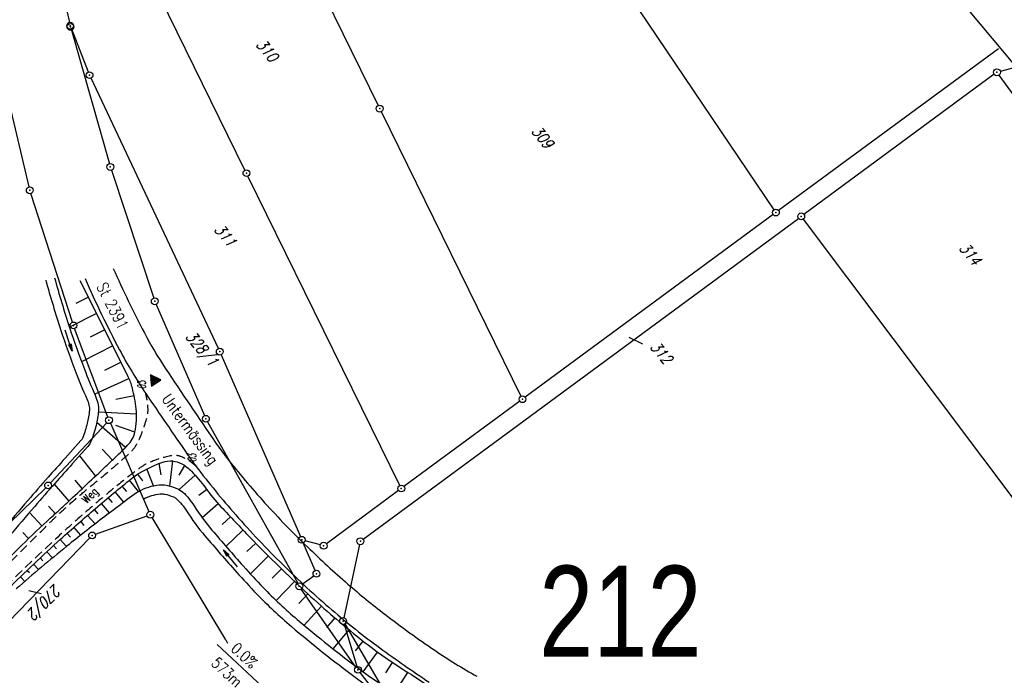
# Model space of a CAD drawing. Extents: x 448150 to 449332, y 437108 to 438384.
# Tile 133 of 172: x 448756 to 448972, y 437776 to 437920. Entities that reach past the tile are written whole.
import ezdxf

# ---------------------------------------------------------------- set-up
doc = ezdxf.new("R2010")
doc.units = 0
doc.header["$LTSCALE"] = 2
doc.header["$MEASUREMENT"] = 0
doc.linetypes.add('AUSGEZOGEN', pattern=[0])
doc.linetypes.add('GESTRICH-X2', pattern=[1.5, 1, -0.5])
doc.layers.get('0').update_dxf_attribs({"linetype": 'AUSGEZOGEN'})
for name, color, linetype in [('212-FLSTNR', 8, 'AUSGEZOGEN'), ('212-GRENZL', 8, 'AUSGEZOGEN'), ('212-GRENZP', 8, 'AUSGEZOGEN'), ('ANMERKUNG', 7, 'CONTINUOUS'), ('BOESCHG', 250, 'AUSGEZOGEN'), ('FBRTOP', 250, 'AUSGEZOGEN'), ('MULDE', 250, 'AUSGEZOGEN'), ('NZ', 250, 'AUSGEZOGEN'), ('PFEILTOP', 200, 'AUSGEZOGEN'), ('Planeinteilung', 250, 'CONTINUOUS'), ('RAHMEN', 7, 'AUSGEZOGEN'), ('SCHLITZRINNE', 200, 'AUSGEZOGEN'), ('SCHRIFT', 7, 'AUSGEZOGEN'), ('STRASSE', 250, 'AUSGEZOGEN'), ('WEG', 250, 'GESTRICH-X2')]:
    doc.layers.add(name, color=color, linetype=linetype)
doc.styles.add('ROMANS', font='romans.shx', dxfattribs={"width": 0.8})
doc.styles.add('UNIR-H', font='unir_h.shx', dxfattribs={"width": 0.8})

# ---------------------------------------------------------------- blocks, each defined once
blk = doc.blocks.new('1135594')
at = {"layer": 'RAHMEN'}
blk.add_line((950, 589), (25, 589), dxfattribs=at)
blk = doc.blocks.new('PFEIL2')
at = {"color": 0}
for p, q in [((0.88, 0), (-2.4, -0.01)), ((0.88, -0.27), (0.88, 0.28)), ((0.88, 0.28), (2.43, 0.01)), ((0.91, 0.27), (0.88, 0.26)), ((0.97, 0.26), (0.88, 0.25)), ((1.02, 0.25), (0.88, 0.23)), ((1.07, 0.24), (0.88, 0.21)), ((1.13, 0.23), (0.88, 0.19)), ((1.18, 0.22), (0.88, 0.17)), ((1.24, 0.21), (0.88, 0.15)), ((1.29, 0.21), (0.88, 0.14)), ((1.34, 0.2), (0.88, 0.12)), ((1.4, 0.19), (0.88, 0.1)), ((1.45, 0.18), (0.88, 0.08)), ((1.51, 0.17), (0.88, 0.06)), ((1.56, 0.16), (0.88, 0.04)), ((1.61, 0.15), (0.88, 0.02)), ((1.67, 0.14), (0.88, 0.01)), ((1.72, 0.13), (0.88, -0.01)), ((1.78, 0.12), (0.88, -0.03)), ((1.83, 0.11), (0.88, -0.05)), ((1.88, 0.1), (0.88, -0.07)), ((1.94, 0.09), (0.88, -0.09)), ((2.05, 0.08), (0.88, -0.12)), ((1.99, 0.08), (0.88, -0.11)), ((2.1, 0.07), (0.88, -0.14)), ((2.15, 0.06), (0.88, -0.16)), ((2.21, 0.05), (0.88, -0.18)), ((2.26, 0.04), (0.88, -0.2)), ((2.32, 0.03), (0.88, -0.22)), ((2.37, 0.02), (0.88, -0.23)), ((2.42, 0.01), (0.88, -0.25)), ((2.43, 0.01), (0.88, -0.27))]:
    blk.add_line(p, q, dxfattribs=at)
blk = doc.blocks.new('GST')
at = {"color": 0}
blk.add_circle((0, 0), 0.75, dxfattribs=at)
blk.add_point((0, 0), dxfattribs=at)
blk = doc.blocks.new('RPFEIL')
at = {"color": 0}
for p, q in [((0, 0), (-1.25, -2.17)), ((-1.15, -2.17), (-1.15, -1.99)), ((-1.05, -2.17), (-1.05, -1.82)), ((-0.95, -2.17), (-0.95, -1.65)), ((-0.85, -2.17), (-0.85, -1.47)), ((-0.75, -2.17), (-0.75, -1.3)), ((-0.65, -2.17), (-0.65, -1.13)), ((-0.55, -2.17), (-0.55, -0.95)), ((-0.45, -2.17), (-0.45, -0.78)), ((-0.35, -2.17), (-0.35, -0.61)), ((-0.25, -2.17), (-0.25, -0.43)), ((-0.15, -2.17), (-0.15, -0.26)), ((-0.05, -2.17), (-0.05, -0.09)), ((1.25, -2.17), (0, 0)), ((0.05, -2.17), (0.05, -0.09)), ((0.15, -2.17), (0.15, -0.26)), ((0.25, -2.17), (0.25, -0.43)), ((0.35, -2.17), (0.35, -0.61)), ((0.45, -2.17), (0.45, -0.78)), ((0.55, -2.17), (0.55, -0.95)), ((0.65, -2.17), (0.65, -1.13)), ((0.75, -2.17), (0.75, -1.3)), ((0.85, -2.17), (0.85, -1.47)), ((0.95, -2.17), (0.95, -1.65)), ((1.05, -2.17), (1.05, -1.82)), ((1.15, -2.17), (1.15, -1.99)), ((-1.25, -2.17), (1.25, -2.17))]:
    blk.add_line(p, q, dxfattribs=at)

msp = doc.modelspace()

# ---------------------------------------------------------------- hatches: boundary and pattern name
at = {"layer": 'SCHLITZRINNE'}
h = msp.add_hatch(dxfattribs=at)
h.set_pattern_fill('_USER', color=256, scale=1.5, angle=45, style=0, pattern_type=0)
h.set_pattern_definition([(0.19809, (448696.2442, 437758.0261), (-0.005186, 1.499991), [])])
edge = h.paths.add_edge_path()
edge.add_arc((450103.94, 439168.64), 1992.85, 225.25393, 225.3265)
edge.add_arc((450104.38, 439169.08), 1993.47, 225.3265, 225.68551)
edge.add_arc((450114.11, 439179.05), 2007.4, 225.68551, 226.04327)
edge.add_arc((450116.37, 439181.4), 2010.66, 226.04327, 226.40034)
edge.add_arc((450108.35, 439172.97), 1999.02, 226.40034, 226.75845)
edge.add_arc((450107.36, 439171.92), 1997.58, 226.75845, 227.1169)
edge.add_arc((450114.22, 439179.31), 2007.66, 227.1169, 227.47445)
edge.add_arc((450112.04, 439176.93), 2004.44, 227.47445, 227.83238)
edge.add_arc((450107.82, 439172.27), 1998.16, 227.83238, 228.19088)
edge.add_arc((450107.66, 439172.09), 1997.92, 228.19088, 228.54975)
edge.add_arc((450107.03, 439171.38), 1996.96, 228.54975, 228.9087)
edge.add_arc((450111.57, 439176.59), 2003.87, 228.9087, 229.26596)
edge.add_arc((450119.09, 439185.32), 2015.39, 229.26596, 229.6222)
edge.add_arc((450115.13, 439180.66), 2009.28, 229.6222, 229.97992)
edge.add_arc((450101.81, 439164.79), 1988.56, 229.97992, 230.3395)
edge.add_arc((450135.91, 439205.92), 2041.98, 230.3395, 230.69914)
edge.add_arc((450015.79, 439059.17), 1852.34, 230.69914, 231.07675)
edge.add_arc((450440.04, 439584.51), 2527.6, 231.07675, 231.41321)
edge.add_arc((449605.18, 438538.21), 1189.04, 231.41321, 231.90377)
edge.add_arc((451876.6, 441435.45), 4870.53, 231.90377, 232.05412)
edge.add_arc((449764.39, 438726.67), 1435.57, 232.05412, 232.33105)
edge.add_arc((663048.57, 714993.47), 350453.47, 232.3310515, 232.3318237)
edge.add_arc((452105.71, 441751.77), 5260.88, 232.33184, 232.33814)
edge.add_arc((1083717.78, 1260087.56), 1038995.51, 232.33813988, 232.33882921)
edge.add_arc((362297.75, 325361.77), 141749.67, 52.3359582, 52.3410109, ccw=False)
edge.add_arc((130991.07, 25697.41), 520301.52, 52.3345817, 52.3359582, ccw=False)
edge.add_arc((597397.74, 629905.02), 242982.19, 232.3337962, 232.3367437)
edge.add_arc((1091510.3, 1270060.01), 1051651.24, 232.33674373, 232.33742474)
edge.add_arc((63904.41, -61307.14), 630166.93, 52.33651599, 52.33765249, ccw=False)
edge.add_line((448950.68, 437541.27), (448965.93, 437529.5))
edge.add_arc((450103.94, 439168.64), 1993.35, 225.25393, 225.3265)
edge.add_arc((450104.38, 439169.08), 1993.97, 225.3265, 225.63395)
h = msp.add_hatch(dxfattribs=at)
h.set_pattern_fill('_USER', color=256, scale=1.5, angle=45, style=0, pattern_type=0)
h.set_pattern_definition([(1.0848, (448717.7677, 437736.8698), (-0.0283982, 1.4997312), [])])
edge = h.paths.add_edge_path()
edge.add_arc((450104.38, 439169.08), 1993.97, 225.67714, 225.68551)
edge.add_arc((450114.11, 439179.05), 2007.9, 225.68551, 226.04327)
edge.add_arc((450116.37, 439181.4), 2011.16, 226.04327, 226.34876)
edge.add_arc((450103.94, 439168.64), 1992.85, 225.25393, 225.3265)
edge.add_arc((450104.38, 439169.08), 1993.47, 225.3265, 225.68551)
edge.add_arc((450114.11, 439179.05), 2007.4, 225.68551, 226.04327)
edge.add_arc((450116.37, 439181.4), 2010.66, 226.04327, 226.40034)
edge.add_arc((450108.35, 439172.97), 1999.02, 226.40034, 226.75845)
edge.add_arc((450107.36, 439171.92), 1997.58, 226.75845, 227.1169)
edge.add_arc((450114.22, 439179.31), 2007.66, 227.1169, 227.47445)
edge.add_arc((450112.04, 439176.93), 2004.44, 227.47445, 227.83238)
edge.add_arc((450107.82, 439172.27), 1998.16, 227.83238, 228.19088)
edge.add_arc((450107.66, 439172.09), 1997.92, 228.19088, 228.54975)
edge.add_arc((450107.03, 439171.38), 1996.96, 228.54975, 228.9087)
edge.add_arc((450111.57, 439176.59), 2003.87, 228.9087, 229.26596)
edge.add_arc((450119.09, 439185.32), 2015.39, 229.26596, 229.6222)
edge.add_arc((450115.13, 439180.66), 2009.28, 229.6222, 229.97992)
edge.add_arc((450101.81, 439164.79), 1988.56, 229.97992, 230.3395)
edge.add_arc((450135.91, 439205.92), 2041.98, 230.3395, 230.69914)
edge.add_arc((450015.79, 439059.17), 1852.34, 230.69914, 231.07675)
edge.add_arc((450440.04, 439584.51), 2527.6, 231.07675, 231.41321)
edge.add_arc((449605.18, 438538.21), 1189.04, 231.41321, 231.90377)
edge.add_arc((451876.6, 441435.45), 4870.53, 231.90377, 232.05412)
edge.add_arc((449764.39, 438726.67), 1435.57, 232.05412, 232.33105)
edge.add_arc((663048.57, 714993.47), 350453.47, 232.3310515, 232.3318237)
edge.add_arc((452105.71, 441751.77), 5260.88, 232.33184, 232.33814)
edge.add_arc((1083717.78, 1260087.56), 1038995.51, 232.33813988, 232.33882921)
edge.add_arc((362297.75, 325361.77), 141749.67, 52.3359582, 52.3410109, ccw=False)
edge.add_arc((130991.07, 25697.41), 520301.52, 52.3345817, 52.3359582, ccw=False)
edge.add_arc((597397.74, 629905.02), 242982.19, 232.3337962, 232.3367437)
edge.add_arc((1091510.3, 1270060.01), 1051651.24, 232.33674373, 232.33742474)
edge.add_arc((63904.41, -61307.14), 630166.93, 52.33651599, 52.33765249, ccw=False)
edge.add_line((448950.68, 437541.27), (448965.93, 437529.5))
h = msp.add_hatch(dxfattribs=at)
h.set_pattern_fill('_USER', color=256, scale=1.5, angle=45, style=0, pattern_type=0)
h.set_pattern_definition([(1.92282, (448737.9663, 437717.5835), (-0.05033, 1.4991554), [])])
edge = h.paths.add_edge_path()
edge.add_arc((450116.37, 439181.4), 2011.16, 226.39158, 226.40034)
edge.add_arc((450108.35, 439172.97), 1999.52, 226.40034, 226.75845)
edge.add_arc((450107.36, 439171.92), 1998.08, 226.75845, 227.1169)
edge.add_arc((450114.22, 439179.31), 2008.16, 227.1169, 227.47445)
edge.add_arc((450112.04, 439176.93), 2004.94, 227.47445, 227.83238)
edge.add_arc((450107.82, 439172.27), 1998.66, 227.83238, 228.06865)
edge.add_arc((450103.94, 439168.64), 1992.85, 225.25393, 225.3265)
edge.add_arc((450104.38, 439169.08), 1993.47, 225.3265, 225.68551)
edge.add_arc((450114.11, 439179.05), 2007.4, 225.68551, 226.04327)
edge.add_arc((450116.37, 439181.4), 2010.66, 226.04327, 226.40034)
edge.add_arc((450108.35, 439172.97), 1999.02, 226.40034, 226.75845)
edge.add_arc((450107.36, 439171.92), 1997.58, 226.75845, 227.1169)
edge.add_arc((450114.22, 439179.31), 2007.66, 227.1169, 227.47445)
edge.add_arc((450112.04, 439176.93), 2004.44, 227.47445, 227.83238)
edge.add_arc((450107.82, 439172.27), 1998.16, 227.83238, 228.19088)
edge.add_arc((450107.66, 439172.09), 1997.92, 228.19088, 228.54975)
edge.add_arc((450107.03, 439171.38), 1996.96, 228.54975, 228.9087)
edge.add_arc((450111.57, 439176.59), 2003.87, 228.9087, 229.26596)
edge.add_arc((450119.09, 439185.32), 2015.39, 229.26596, 229.6222)
edge.add_arc((450115.13, 439180.66), 2009.28, 229.6222, 229.97992)
edge.add_arc((450101.81, 439164.79), 1988.56, 229.97992, 230.3395)
edge.add_arc((450135.91, 439205.92), 2041.98, 230.3395, 230.69914)
edge.add_arc((450015.79, 439059.17), 1852.34, 230.69914, 231.07675)
edge.add_arc((450440.04, 439584.51), 2527.6, 231.07675, 231.41321)
edge.add_arc((449605.18, 438538.21), 1189.04, 231.41321, 231.90377)
edge.add_arc((451876.6, 441435.45), 4870.53, 231.90377, 232.05412)
edge.add_arc((449764.39, 438726.67), 1435.57, 232.05412, 232.33105)
edge.add_arc((663048.57, 714993.47), 350453.47, 232.3310515, 232.3318237)
edge.add_arc((452105.71, 441751.77), 5260.88, 232.33184, 232.33814)
edge.add_arc((1083717.78, 1260087.56), 1038995.51, 232.33813988, 232.33882921)
edge.add_arc((362297.75, 325361.77), 141749.67, 52.3359582, 52.3410109, ccw=False)
edge.add_arc((130991.07, 25697.41), 520301.52, 52.3345817, 52.3359582, ccw=False)
edge.add_arc((597397.74, 629905.02), 242982.19, 232.3337962, 232.3367437)
edge.add_arc((1091510.3, 1270060.01), 1051651.24, 232.33674373, 232.33742474)
edge.add_arc((63904.41, -61307.14), 630166.93, 52.33651599, 52.33765249, ccw=False)
edge.add_line((448950.68, 437541.27), (448965.93, 437529.5))
h = msp.add_hatch(dxfattribs=at)
h.set_pattern_fill('_USER', color=256, scale=1.5, angle=45, style=0, pattern_type=0)
h.set_pattern_definition([(5.43336, (448830.8072, 437635.437), (-0.142032, 1.4932605), [])])
edge = h.paths.add_edge_path()
edge.add_arc((450115.13, 439180.66), 2009.78, 229.70332, 229.97992)
edge.add_arc((450101.81, 439164.79), 1989.06, 229.97992, 230.3395)
edge.add_arc((450135.91, 439205.92), 2042.48, 230.3395, 230.69914)
edge.add_arc((450015.79, 439059.17), 1852.84, 230.69914, 231.07675)
edge.add_arc((450440.04, 439584.51), 2528.1, 231.07675, 231.21107)
edge.add_arc((450103.94, 439168.64), 1992.85, 225.25393, 225.3265)
edge.add_arc((450104.38, 439169.08), 1993.47, 225.3265, 225.68551)
edge.add_arc((450114.11, 439179.05), 2007.4, 225.68551, 226.04327)
edge.add_arc((450116.37, 439181.4), 2010.66, 226.04327, 226.40034)
edge.add_arc((450108.35, 439172.97), 1999.02, 226.40034, 226.75845)
edge.add_arc((450107.36, 439171.92), 1997.58, 226.75845, 227.1169)
edge.add_arc((450114.22, 439179.31), 2007.66, 227.1169, 227.47445)
edge.add_arc((450112.04, 439176.93), 2004.44, 227.47445, 227.83238)
edge.add_arc((450107.82, 439172.27), 1998.16, 227.83238, 228.19088)
edge.add_arc((450107.66, 439172.09), 1997.92, 228.19088, 228.54975)
edge.add_arc((450107.03, 439171.38), 1996.96, 228.54975, 228.9087)
edge.add_arc((450111.57, 439176.59), 2003.87, 228.9087, 229.26596)
edge.add_arc((450119.09, 439185.32), 2015.39, 229.26596, 229.6222)
edge.add_arc((450115.13, 439180.66), 2009.28, 229.6222, 229.97992)
edge.add_arc((450101.81, 439164.79), 1988.56, 229.97992, 230.3395)
edge.add_arc((450135.91, 439205.92), 2041.98, 230.3395, 230.69914)
edge.add_arc((450015.79, 439059.17), 1852.34, 230.69914, 231.07675)
edge.add_arc((450440.04, 439584.51), 2527.6, 231.07675, 231.41321)
edge.add_arc((449605.18, 438538.21), 1189.04, 231.41321, 231.90377)
edge.add_arc((451876.6, 441435.45), 4870.53, 231.90377, 232.05412)
edge.add_arc((449764.39, 438726.67), 1435.57, 232.05412, 232.33105)
edge.add_arc((663048.57, 714993.47), 350453.47, 232.3310515, 232.3318237)
edge.add_arc((452105.71, 441751.77), 5260.88, 232.33184, 232.33814)
edge.add_arc((1083717.78, 1260087.56), 1038995.51, 232.33813988, 232.33882921)
edge.add_arc((362297.75, 325361.77), 141749.67, 52.3359582, 52.3410109, ccw=False)
edge.add_arc((130991.07, 25697.41), 520301.52, 52.3345817, 52.3359582, ccw=False)
edge.add_arc((597397.74, 629905.02), 242982.19, 232.3337962, 232.3367437)
edge.add_arc((1091510.3, 1270060.01), 1051651.24, 232.33674373, 232.33742474)
edge.add_arc((63904.41, -61307.14), 630166.93, 52.33651599, 52.33765249, ccw=False)
edge.add_line((448950.68, 437541.27), (448965.93, 437529.5))

# ---------------------------------------------------------------- linework, layer by layer
at = {"layer": '212-FLSTNR'}
for p, q in [((448889.39, 437850.34), (448892.36, 437848.88)), ((448760.23, 437793.93), (448757.55, 437794.61))]:
    msp.add_line(p, q, dxfattribs=at)
at = {"layer": '212-GRENZL'}
for p, q in [((448801.48, 437968.13), (448834.3, 437901.28)), ((448805.02, 437887.09), (448772.19, 437953.97)), ((448760.67, 437945.78), (448766.46, 437919.57)), ((448889.02, 437926.15), (448921.27, 437878.38)), ((448766.88, 437917.86), (448775.23, 437888.5)), ((448766.89, 437918.14), (448770.61, 437908.66)), ((448757.58, 437883.39), (448749.86, 437916.19)), ((448970.57, 437913.78), (448922.29, 437878.21)), ((448974.57, 437909.69), (448970.99, 437908.78)), ((448799.18, 437847.87), (448771.2, 437907.28)), ((448969.66, 437908.15), (448927.86, 437877.37)), ((448970.7, 437907.98), (449027.83, 437829.04)), ((448834.96, 437899.94), (448865.68, 437837.4)), ((448775.67, 437887.07), (448784.97, 437858.97)), ((448839.04, 437817.77), (448805.68, 437885.75)), ((448767.11, 437853.65), (448757.98, 437881.95)), ((448830.99, 437805.95), (448926.66, 437876.48)), ((448921.09, 437877.31), (448866.61, 437837.18)), ((448927.71, 437876.32), (448986.89, 437797.4)), ((448785.51, 437857.57), (448796.14, 437833.12)), ((448774.89, 437832.82), (448767.6, 437852.24)), ((448799.8, 437846.5), (448817.2, 437806.52)), ((448865.41, 437836.28), (448839.97, 437817.54)), ((448762.29, 437818.33), (448774.64, 437831.57)), ((448775.45, 437831.43), (448783.93, 437812.04)), ((448796.8, 437831.78), (448816.61, 437796.27)), ((448742.15, 437798.72), (448761.24, 437817.26)), ((448838.77, 437816.66), (448822.92, 437804.97)), ((448772.15, 437807.04), (448783.52, 437811.1)), ((448800.79, 437783.83), (448784.62, 437810.71)), ((448750.78, 437785.51), (448770.92, 437806.25)), ((448820.43, 437799.07), (448817.8, 437805.14)), ((448821.6, 437804.73), (448818.22, 437805.63)), ((448830.23, 437804.77), (448826.76, 437788.7)), ((448817.57, 437796.06), (448820.13, 437797.94)), ((448829.42, 437777.85), (448817.4, 437795)), ((448826.82, 437787.25), (448829.63, 437777.96)), ((448826.98, 437787.32), (448839.21, 437766.49)), ((448800.79, 437783.83), (448801.21, 437783.11)), ((448842.38, 437761.21), (448830.31, 437776.65))]:
    msp.add_line(p, q, dxfattribs=at)
at = {"layer": 'BOESCHG'}
for p, q in [((448768.68, 437824.3), (448772.15, 437819.8)), ((448786.65, 437820.11), (448786.16, 437822.6)), ((448789.13, 437823.15), (448788.43, 437817.66)), ((448790.55, 437820.03), (448791.81, 437822.13)), ((448775.82, 437821.59), (448775.82, 437821.59)), ((448781.44, 437820.26), (448782.51, 437818.77)), ((448784.9, 437817.69), (448783.47, 437821.41)), ((448790.56, 437816.88), (448794.08, 437820.03)), ((448763.11, 437818.06), (448766.29, 437814.3)), ((448767.68, 437818.94), (448769.22, 437817.04)), ((448779.05, 437816.47), (448778.08, 437817.65)), ((448781.63, 437816.44), (448779.63, 437818.92)), ((448778.42, 437814.1), (448776.53, 437816.38)), ((448794.86, 437815.62), (448796.59, 437816.91)), ((448761.88, 437813.25), (448763.36, 437811.57)), ((448775.24, 437811.72), (448773.47, 437813.81)), ((448775.91, 437814.01), (448775, 437815.1)), ((448795.62, 437810.7), (448799.11, 437813.81)), ((448757.68, 437811.82), (448760.41, 437808.87)), ((448772.08, 437809.31), (448770.43, 437811.2)), ((448772.8, 437811.51), (448771.95, 437812.51)), ((448769.72, 437808.99), (448768.93, 437809.89)), ((448800.02, 437809.17), (448801.84, 437810.88)), ((448756.25, 437807.41), (448757.5, 437806.12)), ((448766.66, 437806.43), (448765.93, 437807.24)), ((448768.95, 437806.85), (448767.43, 437808.57)), ((448800.85, 437804.39), (448804.59, 437807.98)), ((448763.63, 437803.83), (448762.97, 437804.55)), ((448765.84, 437804.37), (448764.45, 437805.9)), ((448805.45, 437803.23), (448807.38, 437805.11)), ((448762.75, 437801.84), (448761.5, 437803.19)), ((448806.24, 437798.32), (448810.19, 437802.27)), ((448759.69, 437799.28), (448758.58, 437800.46)), ((448760.63, 437801.2), (448760.04, 437801.83)), ((448757.65, 437798.54), (448757.13, 437799.08)), ((448811.02, 437797.4), (448813.03, 437799.45)), ((448756.66, 437796.69), (448755.69, 437797.69)), ((448811.91, 437792.46), (448815.91, 437796.68)), ((448816.88, 437791.82), (448818.84, 437793.95)), ((448818.04, 437787.03), (448821.81, 437791.27)), ((448823.01, 437786.53), (448824.82, 437788.64)), ((448824.42, 437781.84), (448827.89, 437786.07)), ((448829.34, 437781.44), (448831.01, 437783.57)), ((448830.97, 437776.83), (448834.18, 437781.13)), ((448836, 437776.61), (448837.48, 437778.87)), ((448837.88, 437772.15), (448840.83, 437776.69))]:
    msp.add_line(p, q, dxfattribs=at)
for points in [[(448774.46, 437821.98, 0.000452), (448776.69, 437824.09, 0.008691), (448779.24, 437826.6, 0.137129), (448780.84, 437829.5, 0.08771), (448781.12, 437834.62, 0.030554), (448780.28, 437839.24, 0.055845), (448779.39, 437841.66), (448773.84, 437852.74), (448768.84, 437862.73)], [(448761.58, 437809.94, 0.000878), (448764.3, 437812.45, 0.001325), (448766.1, 437814.12, 0.001686), (448774.46, 437821.98, 0.008691)], [(448761.58, 437809.94, 0.012178), (448755.21, 437803.87, 0.012178), (448749.15, 437797.5)]]:
    msp.add_lwpolyline(points, format="xyb", dxfattribs=at)
at = {"layer": 'BOESCHG', "flags": 128}
for points in [[(448780.09, 437819.29, -0.016172), (448781.19, 437820.1, -0.020101), (448782.13, 437820.68, -0.044959), (448786.95, 437822.89, -0.109506), (448789.13, 437823.15, -0.09985), (448791.14, 437822.54, -0.078352), (448793.26, 437820.92, -0.032669), (448796.33, 437817.26, 0.029023), (448799.75, 437813.11, 0.005625), (448806.13, 437806.39, 0.005687), (448812.59, 437799.89, 0.015494), (448823.82, 437789.5, 0.017986), (448834.08, 437781.21, 0.016059), (448836.62, 437779.43, 0.002624), (448852.58, 437769.11, 0.021744), (448860.58, 437764.47, 0.012891), (448874.59, 437757.6)], [(448752.83, 437794.89, -0.005505), (448758.62, 437800.5, -0.005505), (448764.53, 437805.97, -0.006998), (448772.22, 437812.74, -0.006998), (448780.09, 437819.29)], [(448781.68, 437816.48, 0.006882), (448773.71, 437810.56, 0.006882), (448765.9, 437804.42, 0.005029), (448760.3, 437799.79, 0.005029), (448754.79, 437795.06)]]:
    msp.add_lwpolyline(points, format="xyb", dxfattribs=at)
at = {"layer": 'FBRTOP'}
for points in [[(448962.29, 437556.31, -0.000002), (448991.97, 437533.4, 0.000001), (449021.66, 437510.48, 0), (449059.52, 437481.26, 0), (449100.82, 437449.38, 0.000002), (449140.4, 437418.83, -0.000003), (449179.98, 437388.28, -0.000002), (449197.09, 437375.08, 0.000004)], [(448881.99, 437575.03, 0.000003), (448891.88, 437567.39, -0.000022), (448901.78, 437559.75, -0.000006), (448911.67, 437552.11, 0.000013), (448921.57, 437544.47, 0.000003), (448931.46, 437536.84, -0.000005), (448941.36, 437529.2, 0), (448949.81, 437522.68, 0.000001)], [(448902.92, 437602.14, 0.000003), (448912.81, 437594.5, -0.000022)], [(448942.5, 437571.59, 0.000003), (448952.39, 437563.95, -0.000005)]]:
    msp.add_lwpolyline(points, format="xyb", dxfattribs=at)
at = {"layer": 'FBRTOP', "const_width": 0.5}
for points in [[(448953.12, 437544.44, -0.000002), (448982.81, 437521.52, 0.000001), (449012.49, 437498.61, 0), (449050.36, 437469.38, 0), (449091.65, 437437.51, 0.000002), (449131.24, 437406.96, -0.000003), (449170.82, 437376.41, -0.000001), (449185.28, 437365.24, 0.000004)], [(448960.47, 437553.95, -0.000002), (448990.15, 437531.04)], [(449099, 437447.02, 0.000002), (449138.58, 437416.47, -0.000003), (449178.16, 437385.92, -0.000002), (449194.74, 437373.12, 0.000004)], [(448901.1, 437599.78, 0.000003), (448910.99, 437592.14, -0.000022)], [(448893.75, 437590.26, 0.000003), (448903.65, 437582.63, -0.000022)], [(448940.68, 437569.23, 0.000003), (448950.57, 437561.59, -0.000005)], [(448933.33, 437559.71, 0.000003), (448943.23, 437552.07, -0.000005)]]:
    msp.add_lwpolyline(points, format="xyb", dxfattribs=at)
at = {"layer": 'MULDE'}
for p, q in [((448770.63, 437859.16), (448767.9, 437857.79)), ((448772.42, 437855.58), (448766.45, 437852.59)), ((448774.21, 437852), (448770.98, 437850.39)), ((448776, 437848.43), (448769.12, 437844.98)), ((448777.79, 437844.85), (448774.19, 437843.05)), ((448779.58, 437841.27), (448772.01, 437837.83)), ((448780.68, 437837.44), (448776.69, 437836.66)), ((448781.22, 437833.48), (448772.81, 437833.89)), ((448778.79, 437826.14), (448772.46, 437831.63)), ((448780.84, 437829.51), (448776.68, 437830.96)), ((448775.92, 437823.36), (448773.68, 437825.72))]:
    msp.add_line(p, q, dxfattribs=at)
for points in [[(448761.25, 437862.91, 0.011307), (448764.58, 437851.87, 0.013295), (448767.88, 437842.62, 0.010696), (448770.28, 437836.8, -0.041245), (448770.75, 437835.42, -0.083321), (448770.84, 437834.31, -0.038863), (448770.37, 437831.44, -0.030095), (448769.4, 437828.32, -0.087829), (448768.98, 437827.62), (448765.5, 437823.75)], [(448763.18, 437863.44, 0.011307), (448766.49, 437852.49, 0.013295), (448769.75, 437843.34, 0.010696), (448772.11, 437837.6, -0.041245), (448772.69, 437835.91, -0.083321), (448772.83, 437834.14, -0.038863), (448772.31, 437830.96, -0.030095), (448771.27, 437827.61, -0.087829), (448770.49, 437826.31), (448767.06, 437822.5)], [(448765.5, 437823.75, 0.001263), (448761.76, 437819.56, 0.003919), (448757.32, 437814.47, 0.00021), (448751.65, 437807.87, -0.000795), (448750.16, 437806.14, -0.003826), (448747.28, 437802.85, -0.002807), (448743.29, 437798.42, -0.022807), (448739.23, 437794.35, -0.020232), (448734.26, 437790.17, -0.010045), (448734.23, 437790.14, -0.001461), (448733.78, 437789.83, -0.001461)], [(448767.06, 437822.5, 0.001287), (448763.26, 437818.23, 0.003919), (448758.84, 437813.17, 0.00021), (448753.17, 437806.57, -0.000795), (448751.67, 437804.83, -0.003826), (448748.77, 437801.52, -0.002807), (448744.76, 437797.07, -0.022807)], [(448781.68, 437816.48, -0.098384), (448786.2, 437817.91, -0.075473), (448787.72, 437817.83, -0.044701), (448790.08, 437817.11, -0.090269), (448791.35, 437816.31, -0.065834), (448793.86, 437813.29, 0.035679), (448797.76, 437807.98, 0.005661), (448804.65, 437800.07, 0.009249), (448809, 437795.37, 0.02589), (448816.52, 437788.3, 0.015084), (448830.47, 437777.2, 0.015438), (448834.84, 437774.14, 0.00472), (448849.67, 437764.62, 0.039551), (448857.02, 437760.77, 0.022301), (448870.96, 437755.54, 0.022301)], [(448782.78, 437814.85, -0.08582), (448786.39, 437815.92, -0.075473), (448787.31, 437815.87, -0.044701), (448789.33, 437815.26, -0.090269), (448789.99, 437814.84, -0.065834), (448792.16, 437812.23, 0.035679), (448796.24, 437806.69, 0.005661), (448803.16, 437798.74, 0.009249), (448807.56, 437793.98, 0.02589), (448815.23, 437786.78, 0.015084), (448829.27, 437775.6, 0.015438), (448833.74, 437772.47, 0.00472), (448848.6, 437762.93, 0.039551), (448856.23, 437758.93, 0.022301), (448870.34, 437753.64, 0.022301)]]:
    msp.add_lwpolyline(points, format="xyb", dxfattribs=at)
at = {"layer": 'NZ'}
msp.add_line((448798.89, 437782.79), (448809.88, 437772.58), dxfattribs=at)
at = {"layer": 'SCHLITZRINNE'}
msp.add_lwpolyline([(448891.31, 437587.1, 0.000003), (448901.2, 437579.46, -0.000022), (448911.1, 437571.82, -0.000006), (448920.99, 437564.18, 0.000013), (448930.89, 437556.55, 0.000003), (448940.78, 437548.91, -0.000005), (448950.68, 437541.27, -0.000001), (448965.93, 437529.5, 0.000001)], format="xyb", dxfattribs=at)
at = {"layer": 'STRASSE'}
for points in [[(448776.08, 437865.5, 0.015482), (448782.92, 437851.32, 0.026928), (448787.52, 437843.53, 0.003444), (448798.51, 437827.29, 0.016002), (448801, 437823.89, 0.017423), (448809.35, 437813.99, 0.016693), (448818.74, 437804.28, 0.013092), (448827.66, 437796.09, 0.015126), (448835.77, 437789.45, 0.015546), (448846.75, 437781.53, 0.019411), (448855.96, 437775.82, 0.008977)], [(448769.88, 437863.23, 0.017514), (448777.47, 437847.58, 0.027295), (448783.22, 437838.01, 0.002183), (448792.36, 437824.65, 0.01069), (448794.3, 437821.97, 0.018717), (448803.01, 437811.31, 0.017137), (448813.32, 437800.37, 0.017824), (448824.12, 437790.43, 0.019478), (448834.65, 437782.08, 0.01186), (448845.49, 437774.55, 0.01749)]]:
    msp.add_lwpolyline(points, format="xyb", dxfattribs=at)
at = {"layer": 'WEG', "flags": 128}
for points in [[(448794.3, 437821.97, 0.084372), (448791.08, 437824.07, 0.149475), (448788.89, 437824.31, 0.048196), (448784.61, 437823.07, 0.06422), (448781.69, 437821.45, 0.0017), (448779.99, 437820.18, 0.006591), (448779.55, 437819.85, 0.007196), (448774.76, 437815.96, 0.005617), (448768.75, 437810.81, 0.007836), (448762.27, 437804.96, 0.004899), (448752.16, 437795.33, 0.012637), (448749.06, 437792.17, -0.010046), (448745.19, 437788.18, -0.039691), (448740.16, 437783.94, -0.059399), (448736.31, 437781.82, -0.040206), (448733.75, 437781.01, -0.031526), (448730.37, 437780.46, -0.022454), (448727.01, 437780.28, -0.025154), (448724.01, 437780.41, -0.041939), (448718.78, 437781.34, -0.035691), (448712.88, 437783.37, -0.013771), (448708.52, 437785.38, -0.024211), (448706.14, 437786.7, -0.015226), (448702.42, 437789.17, -0.018791), (448699.54, 437791.36, -0.010075), (448695.26, 437795.05, -0.011514), (448691.65, 437798.44, -0.004551), (448686.92, 437803.19, -0.008209), (448684.36, 437805.88, -0.003378), (448682.57, 437807.86, -0.003927), (448681.05, 437809.59, -0.009948), (448677.95, 437813.32, -0.009346), (448674.8, 437817.42, -0.005198), (448672.24, 437820.97, -0.008483), (448670.73, 437823.19, -0.00247), (448668.77, 437826.2, -0.002156), (448666.56, 437829.66, -0.001723), (448661.81, 437837.24, -0.004667), (448660.1, 437840.07, -0.001319), (448658.61, 437842.57, 0.000756), (448656.03, 437846.95, 0.000791), (448653.61, 437851.01, 0.002555), (448652.86, 437852.26, 0.017881), (448652.62, 437852.61, 0.003689), (448651.42, 437854.27, 0.015037), (448647.79, 437858.9, 0.013765), (448643.54, 437863.73, 0.002899), (448643.28, 437864, 0.000522), (448641.83, 437865.52, 0.019035), (448640, 437867.29, 0.013849), (448637.34, 437869.55)], [(448728.56, 437788.18, 0.006158), (448729.43, 437787.21, 0.00637), (448730.3, 437786.3, 0.000014), (448730.36, 437786.24, 0.000853), (448730.36, 437786.23, 0.014146), (448730.45, 437786.15, 0.002895), (448730.9, 437785.75, 0.010933), (448731.31, 437785.4, 0.007976), (448731.89, 437784.94, 0.024058), (448732.19, 437784.74, 0.015233), (448732.68, 437784.45, 0.042905), (448733.01, 437784.31, 0.034845), (448733.44, 437784.2, 0.071244), (448733.85, 437784.18, 0.050005), (448734.42, 437784.3, 0.048112), (448735.33, 437784.68, 0.022118), (448737.18, 437785.78, 0.008986), (448739.91, 437787.65, 0.019517), (448741.12, 437788.58, 0.005729), (448742.42, 437789.7, 0.019214), (448742.79, 437790.05, 0.000638), (448743.91, 437791.19, 0.000354), (448745.91, 437793.25, 0.000377), (448749.02, 437796.45, -0.001893), (448749.64, 437797.09, -0.001365), (448749.68, 437797.13, -0.000041), (448751.12, 437798.58, -0.000876), (448757.4, 437804.88, -0.001195), (448762.04, 437809.48, -0.007461), (448764.2, 437811.56, -0.005949), (448766.97, 437814.08, -0.010672), (448770.16, 437816.8, 0.005265), (448776.69, 437822.23, 0.003795), (448777.61, 437823.03, 0.001794), (448779.55, 437824.74, 0.096192), (448781.43, 437827.2, 0.050047), (448783.51, 437832.73, 0.078807), (448783.72, 437834.73, 0.047587), (448783.22, 437838.01)]]:
    msp.add_lwpolyline(points, format="xyb", dxfattribs=at)

# ---------------------------------------------------------------- block references
at = {"layer": '212-GRENZP', "rotation": 309.7713901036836}
for p in [(448766.62, 437918.84), (448766.68, 437918.58), (448770.88, 437907.96), (448970.26, 437908.59), (448834.63, 437900.61), (448775.43, 437887.78), (448805.35, 437886.42), (448757.75, 437882.66), (448921.69, 437877.76), (448927.26, 437876.92), (448785.21, 437858.26), (448767.34, 437852.94), (448799.5, 437847.19), (448866.01, 437836.73), (448775.15, 437832.12), (448796.44, 437832.43), (448761.78, 437817.78), (448839.37, 437817.1), (448784.23, 437811.35), (448771.44, 437806.79), (448817.5, 437805.83), (448822.32, 437804.53), (448830.39, 437805.5), (448820.73, 437798.38), (448816.97, 437795.61), (448826.6, 437787.97), (448829.85, 437777.24)]:
    msp.add_blockref('GST', p, dxfattribs=at)
at = {"layer": 'PFEILTOP'}
for p, rotation in [((448766.27, 437849.6), 288.3799784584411), ((448801.83, 437801.72), 128.9535864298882)]:
    msp.add_blockref('PFEIL2', p, dxfattribs=dict(at, rotation=rotation))
at = {"layer": 'Planeinteilung', "linetype": 'Continuous', "rotation": 309.7713901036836}
msp.add_blockref('1135594', (448149.7, 437980.02), dxfattribs=at)
at = {"layer": 'SCHRIFT', "rotation": 35.26870046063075}
msp.add_blockref('RPFEIL', (448784.28, 437842.06), dxfattribs=at)

# ---------------------------------------------------------------- texts
at = {"layer": '212-FLSTNR', "style": 'ROMANS', "oblique": 15, "width": 0.8}
for s, rotation, p in [('310', 309.7714, (448807.29, 437914.6)), ('309', 309.7714, (448867.81, 437895.54)), ('311', 309.7714, (448798.08, 437873.92)), ('314', 309.7714, (448961.78, 437869.87)), ('328/1', 309.7714, (448791.8, 437850.44)), ('312', 309.7714, (448893.89, 437848.17)), ('270/2', 226.0167, (448763.18, 437796.26))]:
    msp.add_text(s, height=2.5, rotation=rotation, dxfattribs=at).set_placement(p)
at = {"layer": 'ANMERKUNG', "style": 'ROMANS', "oblique": 7, "width": 0.5}
for p in [(448783.22, 437839.01), (448794.3, 437822.97)]:
    msp.add_text('03', height=1.8, rotation=90, dxfattribs=at).set_placement(p)
at = {"layer": 'NZ', "style": 'ROMANS', "width": 0.8}
for s, p in [('0.0%', (448801.73, 437781.63)), ('573m', (448797.4, 437778.45))]:
    msp.add_text(s, height=2.5, rotation=317.103, dxfattribs=at).set_placement(p)
at = {"layer": 'Planeinteilung', "linetype": 'Continuous', "style": 'UNIR-H', "width": 0.8}
msp.add_text('212', height=20, dxfattribs=at).set_placement((448869.68, 437780.12))
at = {"layer": 'SCHRIFT', "style": 'ROMANS', "width": 0.8}
for s, rotation, p in [('St 2391', 297.0444, (448772.33, 437861.56)), ('Untermässing', 306.4081, (448786.59, 437836.74))]:
    msp.add_text(s, height=2.5, rotation=rotation, dxfattribs=at).set_placement(p)
at = {"layer": 'WEG', "style": 'ROMANS', "width": 0.8}
msp.add_text('Weg', height=1.8, rotation=45.9485, dxfattribs=at).set_placement((448770.3, 437813.63))

doc.saveas('drawing.dxf')
